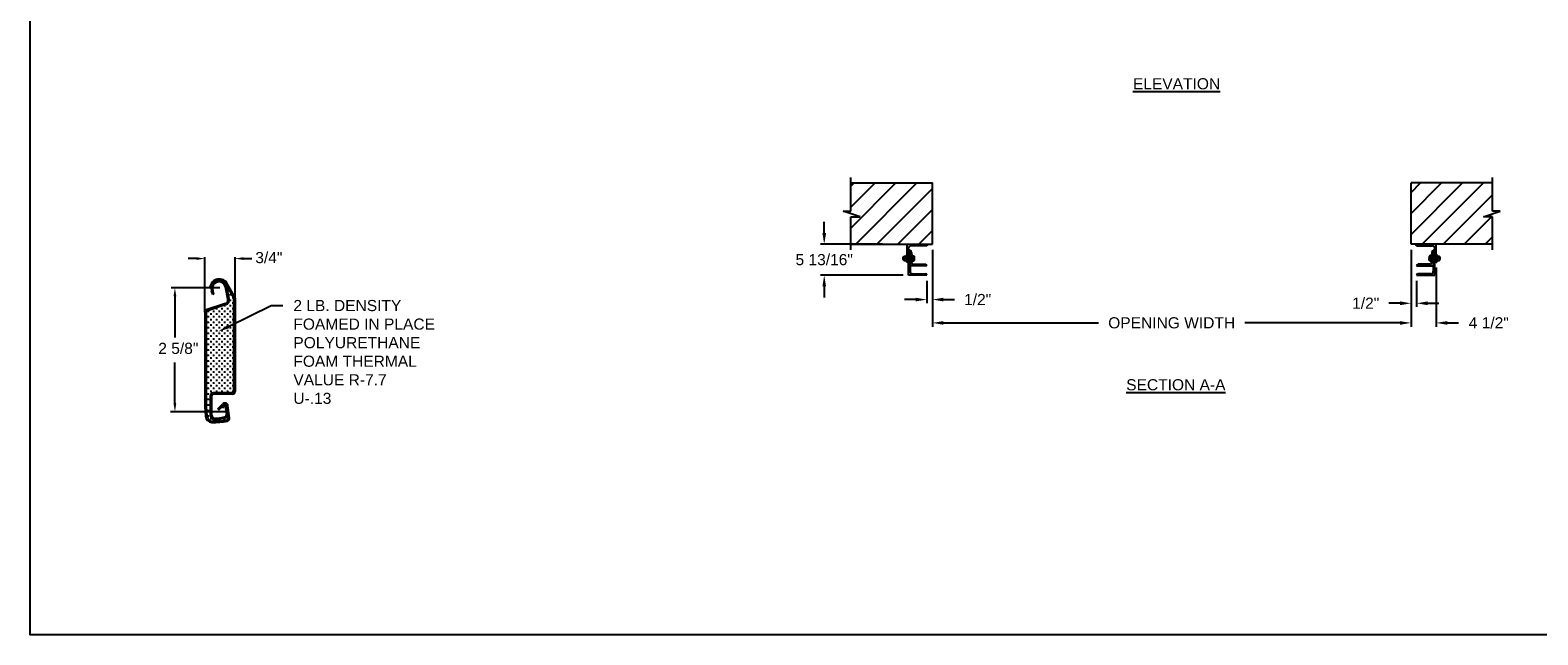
# Model space of a CAD drawing. Header units: inches. Extents: x 170 to 312, y 215 to 248.
# Tile 1 of 256: x 170 to 182, y 215 to 220. Entities that reach past the tile are written whole.
import ezdxf
from ezdxf import colors
from ezdxf.entities.mleader import LeaderData, LeaderLine
from ezdxf.math import Vec2, Vec3

# ---------------------------------------------------------------- set-up
doc = ezdxf.new("R2010")
doc.units = ezdxf.units.IN
doc.header["$LTSCALE"] = 0.25
doc.header["$MEASUREMENT"] = 0
for name, color, linetype in [('ANNOTATIONS', 1, 'Continuous'), ('DETAILS', 4, 'Continuous'), ('MOTOR LH', 7, 'Continuous')]:
    doc.layers.add(name, color=color, linetype=linetype)
doc.styles.add('ARIAL', font='arial.ttf', dxfattribs={"height": 0.09375})
doc.dimstyles.new('STANDARD$0', dxfattribs={"dimtxt": 0.09375, "dimasz": 0.09375, "dimexe": 0.03125, "dimexo": 0.046875, "dimgap": 0.09, "dimtad": 0, "dimtih": 1, "dimtoh": 1, "dimdec": 4, "dimzin": 0, "dimdsep": 46, "dimtxsty": 'ARIAL', "dimcen": 0.09, "dimadec": 0, "dimazin": 0, "dimtfac": 1, "dimtdec": 4, "dimtofl": 0, "dimtmove": 0, "dimatfit": 1, "dimfxl": 1, "dimtolj": 1, "dimtzin": 0, "dimarcsym": 0})
pattern_1 = [(45, (-1.9832, -32.78357), (-0.08838835, 0.08838835), [])]

# ---------------------------------------------------------------- blocks, each defined once
blk = doc.blocks.new('*D93')
at = {"layer": 'ANNOTATIONS', "color": 0, "lineweight": -2, "transparency": 16777216}
for p, q in [((176.28, 218.141), (176.28, 218.235)), ((176.77, 218.047), (176.249, 218.047)), ((176.945, 217.786), (176.249, 217.786)), ((176.28, 217.692), (176.28, 217.598))]:
    blk.add_line(p, q, dxfattribs=at)
at = {"layer": 'ANNOTATIONS', "color": 0, "transparency": 16777216}
for points in [[(176.265, 218.141), (176.296, 218.141), (176.28, 218.047)], [(176.265, 217.692), (176.296, 217.692), (176.28, 217.786)]]:
    blk.add_solid(points, dxfattribs=at)
at = {"layer": 'defpoints', "color": 0, "transparency": 16777216}
for p in [(176.817, 218.047), (176.28, 217.786), (176.992, 217.786)]:
    blk.add_point(p, dxfattribs=at)
at = {"layer": 'ANNOTATIONS', "color": 0, "transparency": 16777216, "insert": (176.28, 217.917), "char_height": 0.09375, "attachment_point": 5, "style": 'ARIAL'}
blk.add_mtext('\\A1;5 13/16"', dxfattribs=at)
blk = doc.blocks.new('*D94')
at = {"layer": 'ANNOTATIONS', "color": 0, "lineweight": -2, "transparency": 16777216}
for p, q in [((181.225, 218.001), (181.225, 217.519)), ((181.272, 217.739), (181.272, 217.519)), ((181.131, 217.55), (181.037, 217.55)), ((181.366, 217.55), (181.459, 217.55))]:
    blk.add_line(p, q, dxfattribs=at)
at = {"layer": 'ANNOTATIONS', "color": 0, "transparency": 16777216}
for points in [[(181.131, 217.566), (181.131, 217.534), (181.225, 217.55)], [(181.366, 217.566), (181.366, 217.534), (181.272, 217.55)]]:
    blk.add_solid(points, dxfattribs=at)
at = {"layer": 'defpoints', "color": 0, "transparency": 16777216}
for p in [(181.225, 218.047), (181.272, 217.786), (181.272, 217.55)]:
    blk.add_point(p, dxfattribs=at)
at = {"layer": 'ANNOTATIONS', "color": 0, "transparency": 16777216, "insert": (180.843, 217.55), "char_height": 0.0938, "attachment_point": 5, "style": 'ARIAL'}
blk.add_mtext('\\A1;1/2"', dxfattribs=at)
blk = doc.blocks.new('*D95')
at = {"layer": 'ANNOTATIONS', "color": 0, "lineweight": -2, "transparency": 16777216}
for p, q in [((177.192, 218.001), (177.192, 217.55)), ((177.145, 217.739), (177.145, 217.55)), ((177.051, 217.581), (176.957, 217.581)), ((177.285, 217.581), (177.379, 217.581))]:
    blk.add_line(p, q, dxfattribs=at)
at = {"layer": 'ANNOTATIONS', "color": 0, "transparency": 16777216}
for points in [[(177.051, 217.597), (177.051, 217.566), (177.145, 217.581)], [(177.285, 217.597), (177.285, 217.566), (177.192, 217.581)]]:
    blk.add_solid(points, dxfattribs=at)
at = {"layer": 'defpoints', "color": 0, "transparency": 16777216}
for p in [(177.192, 218.047), (177.145, 217.786), (177.145, 217.581)]:
    blk.add_point(p, dxfattribs=at)
at = {"layer": 'ANNOTATIONS', "color": 0, "transparency": 16777216, "insert": (177.573, 217.581), "char_height": 0.0938, "attachment_point": 5, "style": 'ARIAL'}
blk.add_mtext('\\A1;1/2"', dxfattribs=at)
blk = doc.blocks.new('*D98')
at = {"layer": 'ANNOTATIONS', "color": 0, "lineweight": -2, "transparency": 16777216}
for p, q in [((181.225, 218.001), (181.225, 217.353)), ((181.437, 217.851), (181.437, 217.353)), ((181.131, 217.385), (181.037, 217.385)), ((181.531, 217.385), (181.625, 217.385))]:
    blk.add_line(p, q, dxfattribs=at)
at = {"layer": 'ANNOTATIONS', "color": 0, "transparency": 16777216}
for points in [[(181.131, 217.4), (181.131, 217.369), (181.225, 217.385)], [(181.531, 217.4), (181.531, 217.369), (181.437, 217.385)]]:
    blk.add_solid(points, dxfattribs=at)
at = {"layer": 'defpoints', "color": 0, "transparency": 16777216}
for p in [(181.225, 218.047), (181.437, 217.897), (181.437, 217.385)]:
    blk.add_point(p, dxfattribs=at)
at = {"layer": 'ANNOTATIONS', "color": 0, "transparency": 16777216, "insert": (181.88, 217.385), "char_height": 0.0938, "attachment_point": 5, "style": 'ARIAL'}
blk.add_mtext('\\A1;4 1/2"', dxfattribs=at)
blk = doc.blocks.new('*D101')
at = {"layer": 'ANNOTATIONS', "color": 0, "lineweight": -2, "transparency": 16777216}
for p, q in [((177.192, 218.001), (177.192, 217.353)), ((181.225, 218.001), (181.225, 217.353)), ((177.285, 217.385), (178.592, 217.385)), ((181.131, 217.385), (179.825, 217.385))]:
    blk.add_line(p, q, dxfattribs=at)
at = {"layer": 'ANNOTATIONS', "color": 0, "transparency": 16777216}
for points in [[(177.285, 217.4), (177.285, 217.369), (177.192, 217.385)], [(181.131, 217.4), (181.131, 217.369), (181.225, 217.385)]]:
    blk.add_solid(points, dxfattribs=at)
at = {"layer": 'defpoints', "color": 0, "transparency": 16777216}
for p in [(177.192, 218.047), (181.225, 218.047), (181.225, 217.385)]:
    blk.add_point(p, dxfattribs=at)
at = {"layer": 'ANNOTATIONS', "color": 0, "transparency": 16777216, "insert": (179.208, 217.385), "char_height": 0.09375, "attachment_point": 5, "style": 'ARIAL'}
blk.add_mtext('\\A1;OPENING WIDTH', dxfattribs=at)

msp = doc.modelspace()

# ---------------------------------------------------------------- hatches: boundary and pattern name
at = {"layer": 'MOTOR LH'}
h = msp.add_hatch(dxfattribs=at)
h.set_pattern_fill('ANSI31', color=256, style=0)
h.set_pattern_definition(pattern_1)
h.paths.add_polyline_path([(177.19158, 218.56305), (176.50408, 218.56305), (176.50408, 218.32585), (176.43998, 218.32585), (176.58205, 218.27894), (176.50408, 218.27894), (176.50408, 218.04742), (177.19158, 218.04742), (177.19158, 218.20993)])
h = msp.add_hatch(dxfattribs=at)
h.set_pattern_fill('ANSI31', color=256, style=0)
h.set_pattern_definition(pattern_1)
h.paths.add_polyline_path([(181.97652, 218.32585), (181.91242, 218.32585), (181.91242, 218.56305), (181.22492, 218.56305), (181.22492, 218.04742), (181.24309, 218.04742), (181.91242, 218.04742), (181.91242, 218.27894), (181.83445, 218.27894)])

# ---------------------------------------------------------------- linework, layer by layer
at = {"layer": 'ANNOTATIONS'}
for p, q in [((170.99122, 217.92642), (170.9209, 217.92642)), ((171.06154, 217.48302), (171.06154, 217.93908)), ((171.316, 217.5935), (171.316, 217.93908)), ((171.38632, 217.92642), (171.45664, 217.92642)), ((171.18664, 217.67983), (170.77653, 217.67983)), ((170.80875, 217.60951), (170.80875, 217.26305)), ((170.80875, 216.70563), (170.80875, 217.05209)), ((171.23304, 216.63531), (170.77087, 216.63531))]:
    msp.add_line(p, q, dxfattribs=at)
for p in [(171.316, 217.92642), (170.80875, 216.70981)]:
    msp.add_point(p, dxfattribs=at)
for points in [[(170.99122, 217.9147), (170.99122, 217.93814), (171.06154, 217.92642)], [(171.38632, 217.9147), (171.38632, 217.93814), (171.316, 217.92642)], [(170.82047, 217.60951), (170.79703, 217.60951), (170.80875, 217.67983)], [(170.82047, 216.70563), (170.79703, 216.70563), (170.80875, 216.63531)]]:
    msp.add_solid(points, dxfattribs=at)
at = {"layer": 'defpoints'}
msp.add_lwpolyline([(189.05875, 214.75854), (169.58887, 214.75854), (169.58887, 227.49365), (189.05875, 227.49365)], close=True, dxfattribs=at)
at = {"layer": 'DETAILS'}
for p, q in [((171.11394, 217.68275), (171.10297, 217.68469)), ((171.12689, 217.62331), (171.11675, 217.65479)), ((171.13749, 217.62675), (171.12735, 217.65821)), ((171.25541, 217.58535), (171.23496, 217.68635)), ((171.3008, 217.60655), (171.24324, 217.70626)), ((171.26628, 217.5878), (171.24588, 217.68856)), ((171.25111, 217.69263), (171.25111, 217.68443)), ((171.30929, 217.61413), (171.25288, 217.71183)), ((171.26785, 217.65462), (171.25624, 217.65462)), ((171.26205, 217.66042), (171.26205, 217.64882)), ((171.23483, 217.54917), (171.07345, 217.49517)), ((171.23836, 217.5386), (171.07699, 217.48461)), ((171.13749, 217.62675), (171.12689, 217.62331)), ((171.15827, 217.51037), (171.15827, 217.49876)), ((171.20469, 217.51037), (171.20469, 217.49876)), ((171.2337, 217.52777), (171.2221, 217.52777)), ((171.2279, 217.53357), (171.2279, 217.52197)), ((171.25111, 217.54548), (171.25111, 217.54518)), ((171.25111, 217.51037), (171.25111, 217.49876)), ((171.25691, 217.55098), (171.25688, 217.55098)), ((171.28012, 217.62061), (171.26851, 217.62061)), ((171.28012, 217.57419), (171.26851, 217.57419)), ((171.28012, 217.52777), (171.26851, 217.52777)), ((171.27431, 217.62641), (171.27431, 217.61481)), ((171.27431, 217.57999), (171.27431, 217.56839)), ((171.27431, 217.53357), (171.27431, 217.52197)), ((171.30333, 217.5974), (171.29172, 217.5974)), ((171.30333, 217.55098), (171.29172, 217.55098)), ((171.29752, 217.6032), (171.29752, 217.5916)), ((171.29752, 217.55678), (171.29752, 217.54518)), ((171.29752, 217.51037), (171.29752, 217.49876)), ((171.316, 217.5891), (171.316, 216.80832)), ((171.06154, 217.47862), (171.06154, 216.68233)), ((171.07268, 217.47862), (171.07268, 216.68233)), ((171.09445, 217.48135), (171.08284, 217.48135)), ((171.09445, 217.43494), (171.08284, 217.43494)), ((171.09445, 217.38852), (171.08284, 217.38852)), ((171.08864, 217.48716), (171.08864, 217.47555)), ((171.08864, 217.44074), (171.08864, 217.42914)), ((171.08864, 217.39432), (171.08864, 217.38272)), ((171.11766, 217.45815), (171.10605, 217.45815)), ((171.11766, 217.41173), (171.10605, 217.41173)), ((171.11185, 217.46395), (171.11185, 217.45234)), ((171.11185, 217.41753), (171.11185, 217.40593)), ((171.14086, 217.48135), (171.12926, 217.48135)), ((171.14086, 217.43494), (171.12926, 217.43494)), ((171.14086, 217.38852), (171.12926, 217.38852)), ((171.13506, 217.48716), (171.13506, 217.47555)), ((171.13506, 217.44074), (171.13506, 217.42914)), ((171.13506, 217.39432), (171.13506, 217.38272)), ((171.16407, 217.50456), (171.15247, 217.50456)), ((171.16407, 217.45815), (171.15247, 217.45815)), ((171.16407, 217.41173), (171.15247, 217.41173)), ((171.15827, 217.46395), (171.15827, 217.45234)), ((171.15827, 217.41753), (171.15827, 217.40593)), ((171.18728, 217.48135), (171.17568, 217.48135)), ((171.18728, 217.43494), (171.17568, 217.43494)), ((171.18728, 217.38852), (171.17568, 217.38852)), ((171.18148, 217.48716), (171.18148, 217.47555)), ((171.18148, 217.44074), (171.18148, 217.42914)), ((171.18148, 217.39432), (171.18148, 217.38272)), ((171.21049, 217.50456), (171.19889, 217.50456)), ((171.21049, 217.45815), (171.19889, 217.45815)), ((171.21049, 217.41173), (171.19889, 217.41173)), ((171.20469, 217.46395), (171.20469, 217.45234)), ((171.20469, 217.41753), (171.20469, 217.40593)), ((171.2337, 217.48135), (171.2221, 217.48135)), ((171.2337, 217.43494), (171.2221, 217.43494)), ((171.2337, 217.38852), (171.2221, 217.38852)), ((171.2279, 217.48716), (171.2279, 217.47555)), ((171.2279, 217.44074), (171.2279, 217.42914)), ((171.2279, 217.39432), (171.2279, 217.38272)), ((171.25691, 217.50456), (171.2453, 217.50456)), ((171.25691, 217.45815), (171.2453, 217.45815)), ((171.25691, 217.41173), (171.2453, 217.41173)), ((171.25111, 217.46395), (171.25111, 217.45234)), ((171.25111, 217.41753), (171.25111, 217.40593)), ((171.28012, 217.48135), (171.26851, 217.48135)), ((171.28012, 217.43494), (171.26851, 217.43494)), ((171.28012, 217.38852), (171.26851, 217.38852)), ((171.27431, 217.48716), (171.27431, 217.47555)), ((171.27431, 217.44074), (171.27431, 217.42914)), ((171.27431, 217.39432), (171.27431, 217.38272)), ((171.30333, 217.50456), (171.29172, 217.50456)), ((171.30333, 217.45815), (171.29172, 217.45815)), ((171.30333, 217.41173), (171.29172, 217.41173)), ((171.29752, 217.46395), (171.29752, 217.45234)), ((171.29752, 217.41753), (171.29752, 217.40593)), ((171.09445, 217.3421), (171.08284, 217.3421)), ((171.09445, 217.29568), (171.08284, 217.29568)), ((171.08864, 217.3479), (171.08864, 217.3363)), ((171.08864, 217.30149), (171.08864, 217.28988)), ((171.08864, 217.25507), (171.08864, 217.24347)), ((171.11766, 217.36531), (171.10605, 217.36531)), ((171.11766, 217.31889), (171.10605, 217.31889)), ((171.11766, 217.27248), (171.10605, 217.27248)), ((171.11185, 217.37111), (171.11185, 217.35951)), ((171.11185, 217.3247), (171.11185, 217.31309)), ((171.11185, 217.27828), (171.11185, 217.26667)), ((171.14086, 217.3421), (171.12926, 217.3421)), ((171.14086, 217.29568), (171.12926, 217.29568)), ((171.13506, 217.3479), (171.13506, 217.3363)), ((171.13506, 217.30149), (171.13506, 217.28988)), ((171.13506, 217.25507), (171.13506, 217.24347)), ((171.16407, 217.36531), (171.15247, 217.36531)), ((171.16407, 217.31889), (171.15247, 217.31889)), ((171.16407, 217.27248), (171.15247, 217.27248)), ((171.15827, 217.37111), (171.15827, 217.35951)), ((171.15827, 217.3247), (171.15827, 217.31309)), ((171.15827, 217.27828), (171.15827, 217.26667)), ((171.18728, 217.3421), (171.17568, 217.3421)), ((171.18728, 217.29568), (171.17568, 217.29568)), ((171.18148, 217.3479), (171.18148, 217.3363)), ((171.18148, 217.30149), (171.18148, 217.28988)), ((171.18148, 217.25507), (171.18148, 217.24347)), ((171.21049, 217.36531), (171.19889, 217.36531)), ((171.21049, 217.31889), (171.19889, 217.31889)), ((171.21049, 217.27248), (171.19889, 217.27248)), ((171.20469, 217.37111), (171.20469, 217.35951)), ((171.20469, 217.3247), (171.20469, 217.31309)), ((171.20469, 217.27828), (171.20469, 217.26667)), ((171.2337, 217.3421), (171.2221, 217.3421)), ((171.2337, 217.29568), (171.2221, 217.29568)), ((171.2279, 217.3479), (171.2279, 217.3363)), ((171.2279, 217.30149), (171.2279, 217.28988)), ((171.2279, 217.25507), (171.2279, 217.24347)), ((171.25691, 217.36531), (171.2453, 217.36531)), ((171.25691, 217.31889), (171.2453, 217.31889)), ((171.25691, 217.27248), (171.2453, 217.27248)), ((171.25111, 217.37111), (171.25111, 217.35951)), ((171.25111, 217.3247), (171.25111, 217.31309)), ((171.25111, 217.27828), (171.25111, 217.26667)), ((171.28012, 217.3421), (171.26851, 217.3421)), ((171.28012, 217.29568), (171.26851, 217.29568)), ((171.27431, 217.3479), (171.27431, 217.3363)), ((171.27431, 217.30149), (171.27431, 217.28988)), ((171.27431, 217.25507), (171.27431, 217.24347)), ((171.30333, 217.36531), (171.29172, 217.36531)), ((171.30333, 217.31889), (171.29172, 217.31889)), ((171.30333, 217.27248), (171.29172, 217.27248)), ((171.29752, 217.37111), (171.29752, 217.35951)), ((171.29752, 217.3247), (171.29752, 217.31309)), ((171.29752, 217.27828), (171.29752, 217.26667)), ((171.09445, 217.24927), (171.08284, 217.24927)), ((171.09445, 217.20285), (171.08284, 217.20285)), ((171.09445, 217.15643), (171.08284, 217.15643)), ((171.08864, 217.20865), (171.08864, 217.19705)), ((171.08864, 217.16223), (171.08864, 217.15063)), ((171.11766, 217.22606), (171.10605, 217.22606)), ((171.11766, 217.17964), (171.10605, 217.17964)), ((171.11766, 217.13322), (171.10605, 217.13322)), ((171.11185, 217.23186), (171.11185, 217.22026)), ((171.11185, 217.18544), (171.11185, 217.17384)), ((171.11185, 217.13903), (171.11185, 217.12742)), ((171.14086, 217.24927), (171.12926, 217.24927)), ((171.14086, 217.20285), (171.12926, 217.20285)), ((171.14086, 217.15643), (171.12926, 217.15643)), ((171.13506, 217.20865), (171.13506, 217.19705)), ((171.13506, 217.16223), (171.13506, 217.15063)), ((171.16407, 217.22606), (171.15247, 217.22606)), ((171.16407, 217.17964), (171.15247, 217.17964)), ((171.16407, 217.13322), (171.15247, 217.13322)), ((171.15827, 217.23186), (171.15827, 217.22026)), ((171.15827, 217.18544), (171.15827, 217.17384)), ((171.15827, 217.13903), (171.15827, 217.12742)), ((171.18728, 217.24927), (171.17568, 217.24927)), ((171.18728, 217.20285), (171.17568, 217.20285)), ((171.18728, 217.15643), (171.17568, 217.15643)), ((171.18148, 217.20865), (171.18148, 217.19705)), ((171.18148, 217.16223), (171.18148, 217.15063)), ((171.21049, 217.22606), (171.19889, 217.22606)), ((171.21049, 217.17964), (171.19889, 217.17964)), ((171.21049, 217.13322), (171.19889, 217.13322)), ((171.20469, 217.23186), (171.20469, 217.22026)), ((171.20469, 217.18544), (171.20469, 217.17384)), ((171.20469, 217.13903), (171.20469, 217.12742)), ((171.2337, 217.24927), (171.2221, 217.24927)), ((171.2337, 217.20285), (171.2221, 217.20285)), ((171.2337, 217.15643), (171.2221, 217.15643)), ((171.2279, 217.20865), (171.2279, 217.19705)), ((171.2279, 217.16223), (171.2279, 217.15063)), ((171.25691, 217.22606), (171.2453, 217.22606)), ((171.25691, 217.17964), (171.2453, 217.17964)), ((171.25691, 217.13322), (171.2453, 217.13322)), ((171.25111, 217.23186), (171.25111, 217.22026)), ((171.25111, 217.18544), (171.25111, 217.17384)), ((171.25111, 217.13903), (171.25111, 217.12742)), ((171.28012, 217.24927), (171.26851, 217.24927)), ((171.28012, 217.20285), (171.26851, 217.20285)), ((171.28012, 217.15643), (171.26851, 217.15643)), ((171.27431, 217.20865), (171.27431, 217.19705)), ((171.27431, 217.16223), (171.27431, 217.15063)), ((171.30333, 217.22606), (171.29172, 217.22606)), ((171.30333, 217.17964), (171.29172, 217.17964)), ((171.30333, 217.13322), (171.29172, 217.13322)), ((171.29752, 217.23186), (171.29752, 217.22026)), ((171.29752, 217.18544), (171.29752, 217.17384)), ((171.29752, 217.13903), (171.29752, 217.12742)), ((171.09445, 217.11001), (171.08284, 217.11001)), ((171.09445, 217.0636), (171.08284, 217.0636)), ((171.09445, 217.01718), (171.08284, 217.01718)), ((171.08864, 217.11582), (171.08864, 217.10421)), ((171.08864, 217.0694), (171.08864, 217.0578)), ((171.08864, 217.02298), (171.08864, 217.01138)), ((171.11766, 217.08681), (171.10605, 217.08681)), ((171.11766, 217.04039), (171.10605, 217.04039)), ((171.11185, 217.09261), (171.11185, 217.081)), ((171.11185, 217.04619), (171.11185, 217.03459)), ((171.11185, 216.99977), (171.11185, 216.98817)), ((171.14086, 217.11001), (171.12926, 217.11001)), ((171.14086, 217.0636), (171.12926, 217.0636)), ((171.14086, 217.01718), (171.12926, 217.01718)), ((171.13506, 217.11582), (171.13506, 217.10421)), ((171.13506, 217.0694), (171.13506, 217.0578)), ((171.13506, 217.02298), (171.13506, 217.01138)), ((171.16407, 217.08681), (171.15247, 217.08681)), ((171.16407, 217.04039), (171.15247, 217.04039)), ((171.15827, 217.09261), (171.15827, 217.081)), ((171.15827, 217.04619), (171.15827, 217.03459)), ((171.15827, 216.99977), (171.15827, 216.98817)), ((171.18728, 217.11001), (171.17568, 217.11001)), ((171.18728, 217.0636), (171.17568, 217.0636)), ((171.18728, 217.01718), (171.17568, 217.01718)), ((171.18148, 217.11582), (171.18148, 217.10421)), ((171.18148, 217.0694), (171.18148, 217.0578)), ((171.18148, 217.02298), (171.18148, 217.01138)), ((171.21049, 217.08681), (171.19889, 217.08681)), ((171.21049, 217.04039), (171.19889, 217.04039)), ((171.20469, 217.09261), (171.20469, 217.081)), ((171.20469, 217.04619), (171.20469, 217.03459)), ((171.20469, 216.99977), (171.20469, 216.98817)), ((171.2337, 217.11001), (171.2221, 217.11001)), ((171.2337, 217.0636), (171.2221, 217.0636)), ((171.2337, 217.01718), (171.2221, 217.01718)), ((171.2279, 217.11582), (171.2279, 217.10421)), ((171.2279, 217.0694), (171.2279, 217.0578)), ((171.2279, 217.02298), (171.2279, 217.01138)), ((171.25691, 217.08681), (171.2453, 217.08681)), ((171.25691, 217.04039), (171.2453, 217.04039)), ((171.25111, 217.09261), (171.25111, 217.081)), ((171.25111, 217.04619), (171.25111, 217.03459)), ((171.25111, 216.99977), (171.25111, 216.98817)), ((171.28012, 217.11001), (171.26851, 217.11001)), ((171.28012, 217.0636), (171.26851, 217.0636)), ((171.28012, 217.01718), (171.26851, 217.01718)), ((171.27431, 217.11582), (171.27431, 217.10421)), ((171.27431, 217.0694), (171.27431, 217.0578)), ((171.27431, 217.02298), (171.27431, 217.01138)), ((171.30333, 217.08681), (171.29172, 217.08681)), ((171.30333, 217.04039), (171.29172, 217.04039)), ((171.29752, 217.09261), (171.29752, 217.081)), ((171.29752, 217.04619), (171.29752, 217.03459)), ((171.29752, 216.99977), (171.29752, 216.98817)), ((171.09445, 216.97076), (171.08284, 216.97076)), ((171.09445, 216.92434), (171.08284, 216.92434)), ((171.09445, 216.87793), (171.08284, 216.87793)), ((171.08864, 216.97656), (171.08864, 216.96496)), ((171.08864, 216.93015), (171.08864, 216.91854)), ((171.08864, 216.88373), (171.08864, 216.87213)), ((171.11766, 216.99397), (171.10605, 216.99397)), ((171.11766, 216.94755), (171.10605, 216.94755)), ((171.11766, 216.90114), (171.10605, 216.90114)), ((171.11185, 216.95336), (171.11185, 216.94175)), ((171.11185, 216.90694), (171.11185, 216.89533)), ((171.14086, 216.97076), (171.12926, 216.97076)), ((171.14086, 216.92434), (171.12926, 216.92434)), ((171.14086, 216.87793), (171.12926, 216.87793)), ((171.13506, 216.97656), (171.13506, 216.96496)), ((171.13506, 216.93015), (171.13506, 216.91854)), ((171.13506, 216.88373), (171.13506, 216.87213)), ((171.16407, 216.99397), (171.15247, 216.99397)), ((171.16407, 216.94755), (171.15247, 216.94755)), ((171.16407, 216.90114), (171.15247, 216.90114)), ((171.15827, 216.95336), (171.15827, 216.94175)), ((171.15827, 216.90694), (171.15827, 216.89533)), ((171.18728, 216.97076), (171.17568, 216.97076)), ((171.18728, 216.92434), (171.17568, 216.92434)), ((171.18728, 216.87793), (171.17568, 216.87793)), ((171.18148, 216.97656), (171.18148, 216.96496)), ((171.18148, 216.93015), (171.18148, 216.91854)), ((171.18148, 216.88373), (171.18148, 216.87213)), ((171.21049, 216.99397), (171.19889, 216.99397)), ((171.21049, 216.94755), (171.19889, 216.94755)), ((171.21049, 216.90114), (171.19889, 216.90114)), ((171.20469, 216.95336), (171.20469, 216.94175)), ((171.20469, 216.90694), (171.20469, 216.89533)), ((171.2337, 216.97076), (171.2221, 216.97076)), ((171.2337, 216.92434), (171.2221, 216.92434)), ((171.2337, 216.87793), (171.2221, 216.87793)), ((171.2279, 216.97656), (171.2279, 216.96496)), ((171.2279, 216.93015), (171.2279, 216.91854)), ((171.2279, 216.88373), (171.2279, 216.87213)), ((171.25691, 216.99397), (171.2453, 216.99397)), ((171.25691, 216.94755), (171.2453, 216.94755)), ((171.25691, 216.90114), (171.2453, 216.90114)), ((171.25111, 216.95336), (171.25111, 216.94175)), ((171.25111, 216.90694), (171.25111, 216.89533)), ((171.28012, 216.97076), (171.26851, 216.97076)), ((171.28012, 216.92434), (171.26851, 216.92434)), ((171.28012, 216.87793), (171.26851, 216.87793)), ((171.27431, 216.97656), (171.27431, 216.96496)), ((171.27431, 216.93015), (171.27431, 216.91854)), ((171.27431, 216.88373), (171.27431, 216.87213)), ((171.30333, 216.99397), (171.29172, 216.99397)), ((171.30333, 216.94755), (171.29172, 216.94755)), ((171.30333, 216.90114), (171.29172, 216.90114)), ((171.29752, 216.95336), (171.29752, 216.94175)), ((171.29752, 216.90694), (171.29752, 216.89533)), ((171.09445, 216.83151), (171.08284, 216.83151)), ((171.09445, 216.78509), (171.08284, 216.78509)), ((171.08864, 216.83731), (171.08864, 216.82571)), ((171.08864, 216.79089), (171.08864, 216.77929)), ((171.08864, 216.74448), (171.08864, 216.73287)), ((171.11766, 216.85472), (171.10605, 216.85472)), ((171.11766, 216.8083), (171.10605, 216.8083)), ((171.10831, 216.76188), (171.10605, 216.76188)), ((171.10831, 216.60594), (171.10831, 216.77259)), ((171.11185, 216.86052), (171.11185, 216.84892)), ((171.11185, 216.8141), (171.11185, 216.8025)), ((171.11938, 216.60594), (171.11938, 216.77259)), ((171.14086, 216.83151), (171.12926, 216.83151)), ((171.2926, 216.78492), (171.13171, 216.78492)), ((171.13506, 216.83731), (171.13506, 216.82571)), ((171.16407, 216.85472), (171.15247, 216.85472)), ((171.16407, 216.8083), (171.15247, 216.8083)), ((171.15827, 216.86052), (171.15827, 216.84892)), ((171.15827, 216.8141), (171.15827, 216.8025)), ((171.18728, 216.83151), (171.17568, 216.83151)), ((171.18148, 216.83731), (171.18148, 216.82571)), ((171.21049, 216.85472), (171.19889, 216.85472)), ((171.21049, 216.8083), (171.19889, 216.8083)), ((171.20469, 216.86052), (171.20469, 216.84892)), ((171.20469, 216.8141), (171.20469, 216.8025)), ((171.2337, 216.83151), (171.2221, 216.83151)), ((171.2279, 216.83731), (171.2279, 216.82571)), ((171.25691, 216.85472), (171.2453, 216.85472)), ((171.25691, 216.8083), (171.2453, 216.8083)), ((171.25111, 216.86052), (171.25111, 216.84892)), ((171.25111, 216.8141), (171.25111, 216.8025)), ((171.28012, 216.83151), (171.26851, 216.83151)), ((171.27431, 216.83731), (171.27431, 216.82571)), ((171.30333, 216.85472), (171.29172, 216.85472)), ((171.30333, 216.8083), (171.29172, 216.8083)), ((171.29752, 216.86052), (171.29752, 216.84892)), ((171.29752, 216.8141), (171.29752, 216.8025)), ((171.06154, 216.68233), (171.06741, 216.59828)), ((171.07268, 216.68233), (171.07835, 216.59912)), ((171.09445, 216.73867), (171.08284, 216.73867)), ((171.09445, 216.69226), (171.08284, 216.69226)), ((171.09445, 216.64584), (171.08284, 216.64584)), ((171.08864, 216.69806), (171.08864, 216.68646)), ((171.08864, 216.65164), (171.08864, 216.64004)), ((171.10831, 216.71547), (171.10605, 216.71547)), ((171.10831, 216.66905), (171.10605, 216.66905)), ((171.10831, 216.62263), (171.10605, 216.62263)), ((171.17108, 216.66191), (171.20878, 216.70133)), ((171.17108, 216.66191), (171.1791, 216.65417)), ((171.1791, 216.65417), (171.21683, 216.69363)), ((171.20842, 216.66883), (171.2002, 216.67623)), ((171.20842, 216.66883), (171.22152, 216.68323)), ((171.23344, 216.68127), (171.24315, 216.62084)), ((171.25868, 216.58343), (171.24483, 216.68455)), ((171.26972, 216.58494), (171.25587, 216.68606)), ((171.09445, 216.59942), (171.08284, 216.59942)), ((171.08864, 216.60522), (171.08864, 216.59362)), ((171.11766, 216.57621), (171.10605, 216.57621)), ((171.11185, 216.58202), (171.11185, 216.57041)), ((171.14763, 216.56532), (171.13603, 216.56532)), ((171.14183, 216.57112), (171.14183, 216.55951)), ((171.19505, 216.56804), (171.18344, 216.56804)), ((171.18924, 216.5733), (171.18924, 216.56169)), ((171.22695, 216.57839), (171.21535, 216.57839)), ((171.22115, 216.58161), (171.22115, 216.57259)), ((171.25691, 216.57621), (171.2453, 216.57621)), ((171.25111, 216.58202), (171.25111, 216.57041))]:
    msp.add_line(p, q, dxfattribs=at)
msp.add_lwpolyline([(171.2926, 216.79599, 0.41421356), (171.30493, 216.80832), (171.30493, 217.5891, 0.14681754), (171.29848, 217.61057)], format="xyb", dxfattribs=at)
msp.add_lwpolyline([(171.29271, 216.79599), (171.13171, 216.79599)], dxfattribs=at)
for centre, radius, start, end in [((171.18225, 217.67439), 0.07994, 27.923895, 172.600748), ((171.18037, 217.6753), 0.06684, 11.446797, 197.861693), ((171.18037, 217.6753), 0.0557, 11.448149, 197.861636), ((171.18677, 217.67603), 0.06405, 28.159066, 73.464339), ((171.22493, 217.57875), 0.03119, 288.5, 12.213386), ((171.22493, 217.57875), 0.04233, 288.5, 12.346924), ((171.26594, 217.5891), 0.05006, 0, 30), ((171.07899, 217.47862), 0.01745, 108.5, 180), ((171.07899, 217.47862), 0.00631, 108.5, 180), ((171.13171, 216.77259), 0.02339, 90, 180), ((171.13171, 216.77259), 0.01233, 90, 180), ((171.2926, 216.80832), 0.02339, 270, 0), ((171.22864, 216.68233), 0.02748, 7.800797, 136.276056), ((171.22864, 216.68233), 0.01634, 7.800797, 136.27592), ((171.22714, 216.6802), 0.00639, 8.647463, 151.69591), ((171.21972, 216.61708), 0.02374, 284.256135, 9.13037), ((171.12244, 216.60212), 0.05516, 183.998051, 268.538483), ((171.12244, 216.60212), 0.04419, 183.899589, 263.295862), ((171.14322, 216.60594), 0.03491, 180, 270), ((171.13581, 217.12608), 0.56815, 268.131289, 281.452665), ((171.14322, 216.60594), 0.02384, 180, 274.875706), ((171.13581, 217.12608), 0.57929, 268.538483, 281.452665), ((171.12725, 216.98099), 0.39921, 272.292314, 284.256135), ((171.12725, 216.98105), 0.41033, 272.230173, 284.658191), ((171.21972, 216.61708), 0.03491, 289.01232, 355.006351), ((171.24609, 216.5817), 0.01271, 281.452665, 7.807511), ((171.24609, 216.5817), 0.02385, 281.452665, 7.812043)]:
    msp.add_arc(centre, radius, start, end, dxfattribs=at)
for p in [(171.18225, 217.75434), (171.316, 217.5891), (171.06154, 217.47862), (171.22864, 216.70981)]:
    msp.add_point(p, dxfattribs=at)
at = {"layer": 'MOTOR LH'}
for p, q in [((176.50408, 218.32585), (176.50408, 218.60992)), ((176.50408, 218.56305), (177.19158, 218.56305)), ((177.19158, 218.04742), (177.19158, 218.56305)), ((181.22492, 218.04742), (181.22492, 218.56305)), ((181.91242, 218.56305), (181.22492, 218.56305)), ((181.91242, 218.32585), (181.91242, 218.60992)), ((176.58205, 218.27894), (176.43998, 218.32585)), ((176.43998, 218.32585), (176.50408, 218.32585)), ((176.50408, 218.00055), (176.50408, 218.27894)), ((176.50408, 218.27894), (176.58205, 218.27894)), ((181.83445, 218.27894), (181.97652, 218.32585)), ((181.91242, 218.27894), (181.83445, 218.27894)), ((181.97652, 218.32585), (181.91242, 218.32585)), ((181.91242, 218.00055), (181.91242, 218.27894)), ((176.50408, 218.04742), (177.19158, 218.04742)), ((176.97908, 217.89742), (176.97908, 218.04742)), ((176.99158, 217.78574), (176.99158, 218.01617)), ((177.14159, 218.03492), (177.01033, 218.03492)), ((181.91242, 218.04742), (181.22492, 218.04742)), ((181.27491, 218.03492), (181.40617, 218.03492)), ((181.42492, 217.78574), (181.42492, 218.01617)), ((181.43742, 217.89742), (181.43742, 218.04742)), ((176.94658, 217.93969), (176.94807, 217.94117)), ((176.94658, 217.91766), (176.94658, 217.93969)), ((176.94807, 217.91617), (176.94658, 217.91766)), ((176.94807, 217.94117), (176.95168, 217.94117)), ((176.94807, 217.91617), (176.94807, 217.94117)), ((176.95168, 217.91617), (176.94807, 217.91617)), ((176.95168, 217.94742), (176.97408, 217.94742)), ((176.95168, 217.90992), (176.95168, 217.94742)), ((176.95168, 217.90992), (176.97408, 217.90992)), ((176.97158, 217.92867), (176.95418, 217.92867)), ((176.97408, 217.95992), (176.97908, 217.95992)), ((176.97408, 217.95992), (176.97408, 217.89742)), ((176.97908, 217.89742), (176.97408, 217.89742)), ((176.99157, 217.89742), (176.99158, 217.89742)), ((176.99158, 218.00055), (176.99159, 218.00055)), ((177.00408, 217.99117), (177.00409, 217.99117)), ((177.00408, 217.99117), (177.00408, 217.82011)), ((177.01658, 217.97868), (177.01658, 217.8943)), ((177.01658, 217.95992), (177.02158, 217.95992)), ((177.01658, 217.94868), (177.03606, 217.94868)), ((177.01658, 217.93152), (177.02356, 217.93152)), ((177.01658, 217.91151), (177.02356, 217.91151)), ((177.01658, 217.90866), (177.03606, 217.90866)), ((177.02158, 217.89742), (177.01658, 217.89742)), ((177.02158, 217.94868), (177.02158, 217.95992)), ((177.02158, 217.89742), (177.02158, 217.90866)), ((177.02523, 217.94742), (177.02523, 217.91009)), ((177.02523, 217.93152), (177.03606, 217.93152)), ((177.02523, 217.91151), (177.03606, 217.91151)), ((177.03773, 217.94742), (177.03773, 217.91009)), ((181.37877, 217.94742), (181.37877, 217.91009)), ((181.39992, 217.94868), (181.38044, 217.94868)), ((181.39127, 217.93152), (181.38044, 217.93152)), ((181.39127, 217.91151), (181.38044, 217.91151)), ((181.39992, 217.90866), (181.38044, 217.90866)), ((181.39127, 217.94742), (181.39127, 217.91009)), ((181.39992, 217.93152), (181.39294, 217.93152)), ((181.39992, 217.91151), (181.39294, 217.91151)), ((181.39992, 217.95992), (181.39492, 217.95992)), ((181.39492, 217.94868), (181.39492, 217.95992)), ((181.39492, 217.89742), (181.39492, 217.90866)), ((181.39492, 217.89742), (181.39992, 217.89742)), ((181.39992, 217.97868), (181.39992, 217.8943)), ((181.41242, 217.99117), (181.41241, 217.99117)), ((181.41242, 217.99117), (181.41242, 217.82011)), ((181.42492, 218.00055), (181.42491, 218.00055)), ((181.42493, 217.89742), (181.42492, 217.89742)), ((181.44242, 217.95992), (181.43742, 217.95992)), ((181.43742, 217.89742), (181.44242, 217.89742)), ((181.44242, 217.95992), (181.44242, 217.89742)), ((181.44242, 217.94742), (181.46482, 217.94742)), ((181.44242, 217.90992), (181.46482, 217.90992)), ((181.44492, 217.92867), (181.46232, 217.92867)), ((181.46482, 217.90992), (181.46482, 217.94742)), ((181.46843, 217.94117), (181.46482, 217.94117)), ((181.46482, 217.91617), (181.46843, 217.91617)), ((181.46992, 217.93969), (181.46843, 217.94117)), ((181.46843, 217.91617), (181.46843, 217.94117)), ((181.46843, 217.91617), (181.46992, 217.91766)), ((181.46992, 217.91766), (181.46992, 217.93969)), ((177.14471, 217.78574), (176.99158, 217.78574)), ((177.14471, 217.86617), (177.00408, 217.86617)), ((177.02596, 217.79824), (177.13222, 217.79824)), ((177.03221, 217.87867), (177.13222, 217.87867)), ((177.14471, 217.86618), (177.14471, 217.86617)), ((177.14471, 217.78575), (177.14471, 217.78574)), ((181.27179, 217.86618), (181.27179, 217.86617)), ((181.27179, 217.86617), (181.41242, 217.86617)), ((181.27179, 217.78575), (181.27179, 217.78574)), ((181.27179, 217.78574), (181.42492, 217.78574)), ((181.38429, 217.87867), (181.28428, 217.87867)), ((181.39054, 217.79824), (181.28428, 217.79824))]:
    msp.add_line(p, q, dxfattribs=at)
at = {"layer": 'MOTOR LH', "flags": 128}
for points in [[(177.02356, 217.94868), (177.02477, 217.94799), (177.02523, 217.94726)], [(177.02356, 217.93152), (177.02477, 217.93572), (177.02523, 217.9401)], [(177.02523, 217.92151), (177.0242, 217.92927), (177.02356, 217.93152)], [(177.02356, 217.91151), (177.02512, 217.91902), (177.02523, 217.92151)], [(177.02356, 217.90866), (177.02477, 217.90936), (177.02523, 217.91009)], [(177.03606, 217.94868), (177.03727, 217.94799), (177.03773, 217.94726)], [(177.03606, 217.93152), (177.03727, 217.93572), (177.03773, 217.9401)], [(177.03773, 217.92151), (177.0367, 217.92927), (177.03606, 217.93152)], [(177.03606, 217.91151), (177.03762, 217.91902), (177.03773, 217.92151)], [(177.03606, 217.90866), (177.03727, 217.90936), (177.03773, 217.91009)], [(181.38044, 217.94868), (181.37923, 217.94799), (181.37877, 217.94726)], [(181.38044, 217.93152), (181.37923, 217.93572), (181.37877, 217.9401)], [(181.37877, 217.92151), (181.3798, 217.92927), (181.38044, 217.93152)], [(181.38044, 217.91151), (181.37888, 217.91902), (181.37877, 217.92151)], [(181.38044, 217.90866), (181.37923, 217.90936), (181.37877, 217.91009)], [(181.39294, 217.94868), (181.39173, 217.94799), (181.39127, 217.94726)], [(181.39294, 217.93152), (181.39173, 217.93572), (181.39127, 217.9401)], [(181.39127, 217.92151), (181.3923, 217.92927), (181.39294, 217.93152)], [(181.39294, 217.91151), (181.39138, 217.91902), (181.39127, 217.92151)], [(181.39294, 217.90866), (181.39173, 217.90936), (181.39127, 217.91009)]]:
    msp.add_lwpolyline(points, dxfattribs=at)
at = {"layer": 'MOTOR LH'}
for centre, radius, start, end in [((177.01033, 218.01617), 0.01875, 90, 180), ((177.14159, 218.04741), 0.01249, 270, 0), ((181.27491, 218.04741), 0.01249, 180, 270), ((181.40617, 218.01617), 0.01875, 0, 90), ((176.9747, 217.93693), 0.02304, 152.913174, 177.22408), ((176.97055, 217.93806), 0.01886, 180.027798, 209.834947), ((176.9747, 217.91818), 0.02304, 152.913175, 177.224058), ((176.97055, 217.91931), 0.01886, 180.027798, 209.834947), ((176.95107, 217.93693), 0.02304, 2.77592, 27.086826), ((176.95522, 217.93806), 0.01886, 330.165053, 359.972202), ((176.95107, 217.91818), 0.02304, 2.775942, 27.086825), ((176.95522, 217.91931), 0.01886, 330.165053, 359.972202), ((176.97909, 217.90991), 0.01249, 270, 0), ((176.99159, 217.98806), 0.01249, 0, 90), ((177.00409, 217.97868), 0.01249, 0, 90), ((177.03221, 217.8943), 0.01562, 180, 270), ((177.00022, 217.93968), 0.02502, 0.97621, 21.106816), ((177.023, 217.90915), 0.00243, 22.723879, 76.579246), ((177.01272, 217.93968), 0.02502, 0.97631, 21.106527), ((177.0355, 217.90915), 0.00243, 22.723939, 76.57869), ((181.40378, 217.93968), 0.02502, 158.893473, 179.02369), ((181.381, 217.90915), 0.00243, 103.42131, 157.276061), ((181.38429, 217.8943), 0.01562, 270, 0), ((181.41628, 217.93968), 0.02502, 158.893184, 179.02379), ((181.3935, 217.90915), 0.00243, 103.420754, 157.276121), ((181.41241, 217.97868), 0.01249, 90, 180), ((181.42491, 217.98806), 0.01249, 90, 180), ((181.43741, 217.90991), 0.01249, 180, 270), ((181.46543, 217.93693), 0.02304, 152.913174, 177.22408), ((181.46128, 217.93806), 0.01886, 180.027798, 209.834947), ((181.46543, 217.91818), 0.02304, 152.913175, 177.224058), ((181.46128, 217.91931), 0.01886, 180.027798, 209.834947), ((181.4418, 217.93693), 0.02304, 2.77592, 27.086826), ((181.44595, 217.93806), 0.01886, 330.165053, 359.972202), ((181.4418, 217.91818), 0.02304, 2.775942, 27.086825), ((181.44595, 217.91931), 0.01886, 330.165053, 359.972202), ((177.02596, 217.82011), 0.02188, 180, 270), ((177.13222, 217.86618), 0.01249, 0, 90), ((177.13222, 217.78575), 0.01249, 0, 90), ((181.28428, 217.86618), 0.01249, 90, 180), ((181.28428, 217.78575), 0.01249, 90, 180), ((181.39054, 217.82011), 0.02188, 270, 0)]:
    msp.add_arc(centre, radius, start, end, dxfattribs=at)

# ---------------------------------------------------------------- texts
at = {"layer": 'ANNOTATIONS', "style": 'ARIAL'}
for s, p in [('3/4"', (171.48603, 217.8879)), ('2 5/8"', (170.66858, 217.12354))]:
    msp.add_text(s, height=0.09375, dxfattribs=at).set_placement(p)
at = {"layer": 'ANNOTATIONS', "char_height": 0.09375, "attachment_point": 2, "style": 'ARIAL'}
for s, insert, width in [('{\\LELEVATION}', (179.24914, 219.44522), 3.0834986), ('{\\LSECTION A-A}', (179.24323, 216.91103), 1.3823677)]:
    msp.add_mtext(s, dxfattribs=dict(at, insert=insert, width=width))

# ---------------------------------------------------------------- dimensions: what is measured, and where the dimension line sits
at = {"layer": 'ANNOTATIONS'}
for base, p1, p2, angle, text, picture, middle in [((176.28024, 217.78574), (176.81658, 218.04741), (176.99158, 217.78574), 90, '5 13/16"', '*D93', (176.28024, 217.91658)), ((177.14471, 217.58132), (177.19158, 218.04742), (177.14471, 217.78574), 180, '1/2"', '*D95', (177.57316, 217.58132))]:
    dim = msp.add_linear_dim(base=base, p1=p1, p2=p2, angle=angle, text=text, dimstyle='STANDARD$0', dxfattribs=at)
    dim.commit()
    dim.dimension.update_dxf_attribs({"geometry": picture, "text_midpoint": middle, "dimtype": 160})
dim = msp.add_aligned_dim(p1=(177.19158, 218.04742), p2=(181.22492, 218.04742), distance=-0.6628, text='OPENING WIDTH', dimstyle='STANDARD$0', dxfattribs=at)
dim.commit()
dim.dimension.update_dxf_attribs({"geometry": '*D101', "text_midpoint": (179.20825, 217.38462)})
for base, p2, text, picture, middle in [((181.27179, 217.55007), (181.27179, 217.78574), '1/2"', '*D94', (180.84334, 217.55007)), ((181.43742, 217.38462), (181.43742, 217.89742), '4 1/2"', '*D98', (181.87991, 217.38462))]:
    dim = msp.add_linear_dim(base=base, p1=(181.22492, 218.04742), p2=p2, text=text, dimstyle='STANDARD$0', dxfattribs=at)
    dim.commit()
    dim.dimension.update_dxf_attribs({"geometry": picture, "text_midpoint": middle, "dimtype": 160})

# ---------------------------------------------------------------- leaders
ml = msp.add_multileader_mtext('Standard', dxfattribs=at)
ml.set_content('2 LB. DENSITY\\PFOAMED IN PLACE\\PPOLYURETHANE\\PFOAM THERMAL\\PVALUE R-7.7\\PU-.13', color=256, style='ARIAL')
ml.set_leader_properties()
ml.build(insert=Vec2(0, 0))
ml.multileader.update_dxf_attribs({"dogleg_length": 0.36, "arrow_head_size": 0.09375})
ctx = ml.context
ctx.base_point, ctx.char_height, ctx.arrow_head_size, ctx.landing_gap_size, ctx.plane_origin = Vec3(171.71685, 217.53018), 0.09375, 0.09375, 0.09, Vec3(171.75014, 217.77718)
notes = []
notes.append((ctx, [(0, (1, 1, 0), (171.6189, 217.53018), (1, 0), 0.09796, [(0, [(171.17516, 217.31212)], 0, [])])]))
ctx.mtext.insert, ctx.mtext.flow_direction = Vec3(171.80685, 217.57789), 5
for ctx, leaders in notes:
    for number, flags, end, landing, length, lines in leaders:
        leader = LeaderData()
        leader.index, (leader.has_last_leader_line, leader.has_dogleg_vector, leader.attachment_direction) = number, flags
        leader.last_leader_point, leader.dogleg_vector, leader.dogleg_length = Vec3(end), Vec3(landing), length
        for number, points, colour, breaks in lines:
            line = LeaderLine()
            line.index, line.vertices, line.color, line.breaks = number, Vec3.list(points), colors.encode_raw_color(colour), breaks
            leader.lines.append(line)
        ctx.leaders.append(leader)

doc.saveas('drawing.dxf')
